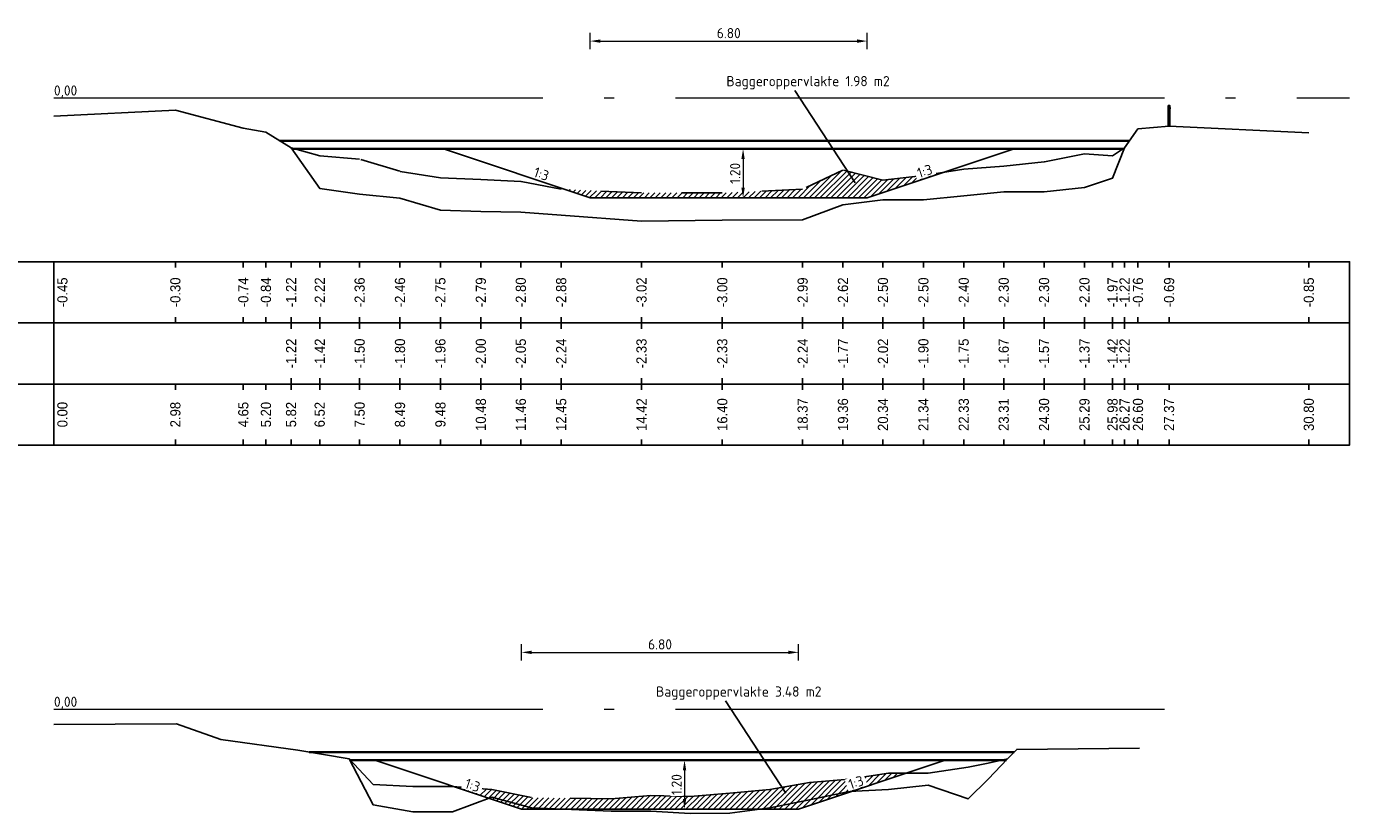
# Model space of a CAD drawing. Header units: metres. Extents: x 163463 to 198797, y 577287 to 592106.
# Tile 8 of 63: x 198187 to 198219, y 581540 to 581559. Entities that reach past the tile are written whole.
import ezdxf
from ezdxf.enums import TextEntityAlignment as Align

# ---------------------------------------------------------------- set-up
doc = ezdxf.new("R2010")
doc.units = ezdxf.units.M
doc.linetypes.add('AL-NAP_LIJN', pattern=[15.25, 12, -1.5, 0.25, -1.5])
doc.linetypes.add('MODDERLIJN', pattern=[2, 1, -1])
for name, color, linetype in [('0932-PRL_MODDERLIJN', 8, 'MODDERLIJN'), ('0943-PRP_RASTER', 8, 'Continuous'), ('0950-PRL_MAAIVELD', 8, 'Continuous'), ('0971-PRO_BALKLIJN', 1, 'Continuous'), ('0973-PRO_PARAMETERS', 1, 'Continuous'), ('0974-PRO_AFSTAND', 1, 'Continuous'), ('0975-PRO_HOOGTE-MAAIVELD', 1, 'Continuous'), ('0976-PRO_HOOGTE-SLIBLAAG', 1, 'Continuous'), ('baggerarcering', 1, 'Continuous'), ('baggeroppervlak', 7, 'Continuous'), ('Legger', 2, 'Continuous'), ('Teksten', 7, 'Continuous')]:
    doc.layers.add(name, color=color, linetype=linetype)
doc.layers.add('N-WA-WH-GRONDWATERLIJN-G', color=150, linetype='AL-GRONDWATERLIJN', lineweight=35)
doc.layers.add('X-XX-AL-NAP-G', color=7, linetype='AL-NAP_LIJN', lineweight=18)
doc.styles.add('NLCS-ISO', font='NLCS-ISO.ttf')
doc.styles.add('NLCS-ISO-M100-T25', font='NLCS-ISO.ttf', dxfattribs={"height": 0.25})
doc.styles.add('StagCAD', font='txt', dxfattribs={"width": 0.96})
doc.linetypes.add('AL-GRONDWATERLIJN', pattern='A,6,[32,NLCS.SHX,S=1,R=0,X=0,Y=0],6', length=12)
doc.dimstyles.new('NLCS-M100-T25-PIJL_l3_h1', dxfattribs={"dimscale": 0.1, "dimtxt": 0.25, "dimasz": 2.5, "dimexe": 2, "dimexo": 2, "dimgap": 0.7, "dimtad": 1, "dimzin": 0, "dimdsep": 46, "dimtxsty": 'NLCS-ISO-M100-T25', "dimcen": 2.5, "dimdle": 2, "dimclrd": 256, "dimclre": 256, "dimclrt": 256, "dimadec": 1, "dimazin": 0, "dimtfac": 1, "dimtofl": 0, "dimtmove": 1, "dimatfit": 0, "dimfxl": 2, "dimfxlon": 1, "dimtfill": 1, "dimtfillclr": 256, "dimtolj": 1, "dimtzin": 0, "dimlwd": 18, "dimlwe": 18, "dimarcsym": 0})

# ---------------------------------------------------------------- blocks, each defined once
blk = doc.blocks.new('PRASTR', base_point=(0, 1.5))
at = {"layer": '0943-PRP_RASTER'}
for points in [[(-0.02, 1.5, 0), (-0.02, 2, 0), (0.02, 2, 0), (0.02, 1.5, 0)], [(-0.04, 1.94, 0), (0.04, 1.94, 0)]]:
    blk.add_polyline3d(points, dxfattribs=at)
blk = doc.blocks.new('*D532')
at = {"lineweight": 18, "transparency": 16777216}
for p, q in [((198204.568, 581555.852), (198204.368, 581555.852)), ((198204.568, 581555.602), (198204.568, 581554.902)), ((198204.568, 581554.652), (198204.368, 581554.652))]:
    blk.add_line(p, q, dxfattribs=at)
at = {"transparency": 16777216}
for points in [[(198204.526, 581555.602), (198204.609, 581555.602), (198204.568, 581555.852)], [(198204.526, 581554.902), (198204.609, 581554.902), (198204.568, 581554.652)]]:
    blk.add_solid(points, dxfattribs=at)
at = {"layer": 'Defpoints', "color": 0, "transparency": 16777216}
for p in [(198204.568, 581555.852), (198204.568, 581554.652), (198204.568, 581554.652)]:
    blk.add_point(p, dxfattribs=at)
at = {"transparency": 16777216, "insert": (198204.373, 581555.252), "char_height": 0.25, "attachment_point": 5, "rotation": 90, "style": 'NLCS-ISO-M100-T25', "bg_fill": 3, "box_fill_scale": 1.1, "bg_fill_color": 256, "bg_fill_true_color": 13158600, "bg_fill_transparency": 0}
blk.add_mtext('\\A1;1.20', dxfattribs=at)
blk = doc.blocks.new('*D533')
at = {"lineweight": 18, "transparency": 16777216}
for p, q in [((198203.131, 581540.852), (198202.931, 581540.852)), ((198203.131, 581540.602), (198203.131, 581539.902)), ((198203.131, 581539.652), (198202.931, 581539.652))]:
    blk.add_line(p, q, dxfattribs=at)
at = {"transparency": 16777216}
for points in [[(198203.09, 581540.602), (198203.173, 581540.602), (198203.131, 581540.852)], [(198203.09, 581539.902), (198203.173, 581539.902), (198203.131, 581539.652)]]:
    blk.add_solid(points, dxfattribs=at)
at = {"layer": 'Defpoints', "color": 0, "transparency": 16777216}
for p in [(198203.131, 581540.852), (198203.131, 581539.652), (198203.131, 581539.652)]:
    blk.add_point(p, dxfattribs=at)
at = {"transparency": 16777216, "insert": (198202.936, 581540.252), "char_height": 0.25, "attachment_point": 5, "rotation": 90, "style": 'NLCS-ISO-M100-T25', "bg_fill": 3, "box_fill_scale": 1.1, "bg_fill_color": 256, "bg_fill_true_color": 13158600, "bg_fill_transparency": 0}
blk.add_mtext('\\A1;1.20', dxfattribs=at)
blk = doc.blocks.new('*D662')
at = {"lineweight": 18, "transparency": 16777216}
for p, q in [((198200.817, 581558.298), (198200.817, 581558.698)), ((198201.067, 581558.498), (198207.367, 581558.498)), ((198207.617, 581558.298), (198207.617, 581558.698))]:
    blk.add_line(p, q, dxfattribs=at)
at = {"transparency": 16777216}
for points in [[(198201.067, 581558.539), (198201.067, 581558.456), (198200.817, 581558.498)], [(198207.367, 581558.539), (198207.367, 581558.456), (198207.617, 581558.498)]]:
    blk.add_solid(points, dxfattribs=at)
at = {"layer": 'Defpoints', "color": 0, "transparency": 16777216}
for p in [(198207.617, 581558.498), (198200.817, 581554.652), (198207.617, 581554.652)]:
    blk.add_point(p, dxfattribs=at)
at = {"transparency": 16777216, "insert": (198204.217, 581558.693), "char_height": 0.25, "attachment_point": 5, "style": 'NLCS-ISO-M100-T25', "bg_fill": 3, "box_fill_scale": 1.1, "bg_fill_color": 256, "bg_fill_true_color": 13158600, "bg_fill_transparency": 0}
blk.add_mtext('\\A1;6.80', dxfattribs=at)
blk = doc.blocks.new('*D663')
at = {"lineweight": 18, "transparency": 16777216}
for p, q in [((198199.13, 581543.298), (198199.13, 581543.698)), ((198205.93, 581543.298), (198205.93, 581543.698)), ((198199.38, 581543.498), (198205.68, 581543.498))]:
    blk.add_line(p, q, dxfattribs=at)
at = {"transparency": 16777216}
for points in [[(198199.38, 581543.539), (198199.38, 581543.456), (198199.13, 581543.498)], [(198205.68, 581543.539), (198205.68, 581543.456), (198205.93, 581543.498)]]:
    blk.add_solid(points, dxfattribs=at)
at = {"layer": 'Defpoints', "color": 0, "transparency": 16777216}
for p in [(198205.93, 581543.498), (198199.13, 581539.652), (198205.93, 581539.652)]:
    blk.add_point(p, dxfattribs=at)
at = {"transparency": 16777216, "insert": (198202.53, 581543.693), "char_height": 0.25, "attachment_point": 5, "style": 'NLCS-ISO-M100-T25', "bg_fill": 3, "box_fill_scale": 1.1, "bg_fill_color": 256, "bg_fill_true_color": 13158600, "bg_fill_transparency": 0}
blk.add_mtext('\\A1;6.80', dxfattribs=at)

msp = doc.modelspace()

# ---------------------------------------------------------------- hatches: boundary and pattern name
at = {"layer": 'baggerarcering'}
h = msp.add_hatch(dxfattribs=at)
h.set_pattern_fill('ANSI31', color=256, scale=0.03)
h.set_pattern_definition([(45, (1056.65578, -4167.91118), (-0.067351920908, 0.067351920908), [])])
h.paths.add_polyline_path([(198207.617, 581554.652), (198209.495, 581555.278), (198208.993, 581555.202), (198208, 581555.082), (198207.019, 581555.332), (198206.029, 581554.862), (198204.057, 581554.772), (198202.074, 581554.772), (198200.2, 581554.858), (198200.817, 581554.652)])
h = msp.add_hatch(dxfattribs=at)
h.set_pattern_fill('ANSI31', color=256, scale=0.03)
h.set_pattern_definition([(45, (1062.70924, -4167.91118), (-0.067351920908, 0.067351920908), [])])
h.paths.add_polyline_path([(198205.93, 581539.652), (198208.57, 581540.532), (198208.14, 581540.532), (198207.171, 581540.382), (198206.198, 581540.302), (198205.225, 581540.132), (198204.246, 581540.042), (198203.273, 581539.962), (198202.304, 581539.982), (198201.331, 581539.902), (198199.379, 581539.932), (198198.406, 581540.132), (198197.491, 581540.198), (198199.13, 581539.652)])

# ---------------------------------------------------------------- linework, layer by layer
at = {"layer": '0932-PRL_MODDERLIJN'}
for points in [[(198213.928, 581555.882, 0), (198213.634, 581555.682, 0), (198212.945, 581555.732, 0), (198211.954, 581555.532, 0), (198210.964, 581555.432, 0), (198209.983, 581555.352, 0), (198208.993, 581555.202, 0), (198208, 581555.082, 0), (198207.019, 581555.332, 0), (198206.029, 581554.862, 0), (198204.057, 581554.772, 0), (198202.074, 581554.772, 0), (198200.103, 581554.862, 0), (198199.113, 581555.052, 0), (198198.132, 581555.102, 0), (198197.139, 581555.142, 0), (198196.148, 581555.302, 0), (198195.158, 581555.602, 0), (198194.177, 581555.682, 0), (198193.475, 581555.882, 0)], [(198211.058, 581540.882, 0), (198210.58, 581540.782, 0), (198210.092, 581540.682, 0), (198209.113, 581540.532, 0), (198208.14, 581540.532, 0), (198207.171, 581540.382, 0), (198206.198, 581540.302, 0), (198205.225, 581540.132, 0), (198204.246, 581540.042, 0), (198203.273, 581539.962, 0), (198202.304, 581539.982, 0), (198201.331, 581539.902, 0), (198199.379, 581539.932, 0), (198198.406, 581540.132, 0), (198197.437, 581540.202, 0), (198196.464, 581540.202, 0), (198195.491, 581540.252, 0), (198194.901, 581540.882, 0)]]:
    msp.add_polyline3d(points, dxfattribs=at)
at = {"layer": '0950-PRL_MAAIVELD'}
for points in [[(198218.451, 581556.249, 0), (198215.022, 581556.414, 0), (198214.259, 581556.342, 0), (198213.928, 581555.882, 0), (198213.634, 581555.132, 0), (198212.945, 581554.902, 0), (198211.954, 581554.802, 0), (198210.964, 581554.802, 0), (198209.983, 581554.702, 0), (198208.993, 581554.602, 0), (198208, 581554.602, 0), (198207.019, 581554.482, 0), (198206.029, 581554.112, 0), (198204.057, 581554.102, 0), (198202.074, 581554.082, 0), (198200.103, 581554.222, 0), (198199.113, 581554.302, 0), (198198.132, 581554.312, 0), (198197.139, 581554.352, 0), (198196.148, 581554.642, 0), (198195.158, 581554.742, 0), (198194.177, 581554.882, 0), (198193.475, 581555.882, 0), (198192.858, 581556.263, 0), (198192.303, 581556.365, 0), (198190.635, 581556.805, 0), (198187.656, 581556.654, 0)], [(198214.298, 581541.146, 0), (198211.283, 581541.117, 0), (198211.058, 581540.882, 0), (198210.58, 581540.382, 0), (198210.092, 581539.902, 0), (198209.113, 581540.242, 0), (198208.14, 581540.132, 0), (198207.171, 581540.082, 0), (198206.198, 581539.882, 0), (198205.225, 581539.682, 0), (198204.246, 581539.552, 0), (198203.273, 581539.542, 0), (198202.304, 581539.602, 0), (198201.331, 581539.602, 0), (198199.379, 581539.682, 0), (198198.406, 581539.942, 0), (198197.437, 581539.582, 0), (198196.464, 581539.582, 0), (198195.491, 581539.752, 0), (198194.901, 581540.882, 0), (198193.64, 581541.1, 0), (198191.753, 581541.36, 0), (198190.66, 581541.742, 0), (198187.656, 581541.729, 0)]]:
    msp.add_polyline3d(points, dxfattribs=at)
at = {"layer": '0971-PRO_BALKLIJN'}
for points in [[(198187.656, 581553.082, 0), (198187.656, 581548.582, 0)], [(198180.156, 581551.582, 0), (198187.656, 581551.582, 0)], [(198187.656, 581551.582, 0), (198218.451, 581551.582, 0)], [(198218.451, 581551.582, 0), (198219.451, 581551.582, 0)], [(198180.156, 581550.082, 0), (198187.656, 581550.082, 0)], [(198187.656, 581550.082, 0), (198218.451, 581550.082, 0)], [(198218.451, 581550.082, 0), (198219.451, 581550.082, 0)]]:
    msp.add_polyline3d(points, dxfattribs=at)
at = {"layer": '0973-PRO_PARAMETERS'}
for points in [[(198187.656, 581548.582, 0), (198180.156, 581548.582, 0), (198180.156, 581553.082, 0), (198187.656, 581553.082, 0)], [(198187.656, 581553.082, 0), (198218.451, 581553.082, 0)], [(198218.451, 581548.582, 0), (198219.451, 581548.582, 0), (198219.451, 581553.082, 0), (198218.451, 581553.082, 0)], [(198218.451, 581548.582, 0), (198187.656, 581548.582, 0)]]:
    msp.add_polyline3d(points, dxfattribs=at)
at = {"layer": '0974-PRO_AFSTAND'}
for points in [[(198187.656, 581550.082, 0), (198187.656, 581549.94, 0)], [(198190.635, 581550.082, 0), (198190.635, 581549.94, 0)], [(198192.303, 581550.082, 0), (198192.303, 581549.94, 0)], [(198192.858, 581550.082, 0), (198192.858, 581549.94, 0)], [(198193.475, 581550.082, 0), (198193.475, 581549.94, 0)], [(198194.177, 581550.082, 0), (198194.177, 581549.94, 0)], [(198194.177, 581550.082, 0), (198194.177, 581549.94, 0)], [(198195.158, 581550.082, 0), (198195.158, 581549.94, 0)], [(198195.158, 581550.082, 0), (198195.158, 581549.94, 0)], [(198196.148, 581550.082, 0), (198196.148, 581549.94, 0)], [(198196.148, 581550.082, 0), (198196.148, 581549.94, 0)], [(198197.139, 581550.082, 0), (198197.139, 581549.94, 0)], [(198197.139, 581550.082, 0), (198197.139, 581549.94, 0)], [(198198.132, 581550.082, 0), (198198.132, 581549.94, 0)], [(198198.132, 581550.082, 0), (198198.132, 581549.94, 0)], [(198199.113, 581550.082, 0), (198199.113, 581549.94, 0)], [(198199.113, 581550.082, 0), (198199.113, 581549.94, 0)], [(198200.103, 581550.082, 0), (198200.103, 581549.94, 0)], [(198200.103, 581550.082, 0), (198200.103, 581549.94, 0)], [(198202.074, 581550.082, 0), (198202.074, 581549.94, 0)], [(198202.074, 581550.082, 0), (198202.074, 581549.94, 0)], [(198204.057, 581550.082, 0), (198204.057, 581549.94, 0)], [(198204.057, 581550.082, 0), (198204.057, 581549.94, 0)], [(198206.029, 581550.082, 0), (198206.029, 581549.94, 0)], [(198206.029, 581550.082, 0), (198206.029, 581549.94, 0)], [(198207.019, 581550.082, 0), (198207.019, 581549.94, 0)], [(198207.019, 581550.082, 0), (198207.019, 581549.94, 0)], [(198208, 581550.082, 0), (198208, 581549.94, 0)], [(198208, 581550.082, 0), (198208, 581549.94, 0)], [(198208.993, 581550.082, 0), (198208.993, 581549.94, 0)], [(198208.993, 581550.082, 0), (198208.993, 581549.94, 0)], [(198209.983, 581550.082, 0), (198209.983, 581549.94, 0)], [(198209.983, 581550.082, 0), (198209.983, 581549.94, 0)], [(198210.964, 581550.082, 0), (198210.964, 581549.94, 0)], [(198210.964, 581550.082, 0), (198210.964, 581549.94, 0)], [(198211.954, 581550.082, 0), (198211.954, 581549.94, 0)], [(198211.954, 581550.082, 0), (198211.954, 581549.94, 0)], [(198212.945, 581550.082, 0), (198212.945, 581549.94, 0)], [(198212.945, 581550.082, 0), (198212.945, 581549.94, 0)], [(198213.634, 581550.082, 0), (198213.634, 581549.94, 0)], [(198213.634, 581550.082, 0), (198213.634, 581549.94, 0)], [(198213.928, 581550.082, 0), (198213.928, 581549.94, 0)], [(198214.259, 581550.082, 0), (198214.259, 581549.94, 0)], [(198215.022, 581550.082, 0), (198215.022, 581549.94, 0)], [(198218.451, 581550.082, 0), (198218.451, 581549.94, 0)], [(198187.656, 581548.725, 0), (198187.656, 581548.582, 0)], [(198190.635, 581548.725, 0), (198190.635, 581548.582, 0)], [(198192.303, 581548.725, 0), (198192.303, 581548.582, 0)], [(198192.858, 581548.725, 0), (198192.858, 581548.582, 0)], [(198193.475, 581548.725, 0), (198193.475, 581548.582, 0)], [(198194.177, 581548.725, 0), (198194.177, 581548.582, 0)], [(198194.177, 581548.725, 0), (198194.177, 581548.582, 0)], [(198195.158, 581548.725, 0), (198195.158, 581548.582, 0)], [(198195.158, 581548.725, 0), (198195.158, 581548.582, 0)], [(198196.148, 581548.725, 0), (198196.148, 581548.582, 0)], [(198196.148, 581548.725, 0), (198196.148, 581548.582, 0)], [(198197.139, 581548.725, 0), (198197.139, 581548.582, 0)], [(198197.139, 581548.725, 0), (198197.139, 581548.582, 0)], [(198198.132, 581548.725, 0), (198198.132, 581548.582, 0)], [(198198.132, 581548.725, 0), (198198.132, 581548.582, 0)], [(198199.113, 581548.725, 0), (198199.113, 581548.582, 0)], [(198199.113, 581548.725, 0), (198199.113, 581548.582, 0)], [(198200.103, 581548.725, 0), (198200.103, 581548.582, 0)], [(198200.103, 581548.725, 0), (198200.103, 581548.582, 0)], [(198202.074, 581548.725, 0), (198202.074, 581548.582, 0)], [(198202.074, 581548.725, 0), (198202.074, 581548.582, 0)], [(198204.057, 581548.725, 0), (198204.057, 581548.582, 0)], [(198204.057, 581548.725, 0), (198204.057, 581548.582, 0)], [(198206.029, 581548.725, 0), (198206.029, 581548.582, 0)], [(198206.029, 581548.725, 0), (198206.029, 581548.582, 0)], [(198207.019, 581548.725, 0), (198207.019, 581548.582, 0)], [(198207.019, 581548.725, 0), (198207.019, 581548.582, 0)], [(198208, 581548.725, 0), (198208, 581548.582, 0)], [(198208, 581548.725, 0), (198208, 581548.582, 0)], [(198208.993, 581548.725, 0), (198208.993, 581548.582, 0)], [(198208.993, 581548.725, 0), (198208.993, 581548.582, 0)], [(198209.983, 581548.725, 0), (198209.983, 581548.582, 0)], [(198209.983, 581548.725, 0), (198209.983, 581548.582, 0)], [(198210.964, 581548.725, 0), (198210.964, 581548.582, 0)], [(198210.964, 581548.725, 0), (198210.964, 581548.582, 0)], [(198211.954, 581548.725, 0), (198211.954, 581548.582, 0)], [(198211.954, 581548.725, 0), (198211.954, 581548.582, 0)], [(198212.945, 581548.725, 0), (198212.945, 581548.582, 0)], [(198212.945, 581548.725, 0), (198212.945, 581548.582, 0)], [(198213.634, 581548.725, 0), (198213.634, 581548.582, 0)], [(198213.634, 581548.725, 0), (198213.634, 581548.582, 0)], [(198213.928, 581548.725, 0), (198213.928, 581548.582, 0)], [(198214.259, 581548.725, 0), (198214.259, 581548.582, 0)], [(198215.022, 581548.725, 0), (198215.022, 581548.582, 0)], [(198218.451, 581548.725, 0), (198218.451, 581548.582, 0)]]:
    msp.add_polyline3d(points, dxfattribs=at)
at = {"layer": '0975-PRO_HOOGTE-MAAIVELD'}
for points in [[(198187.656, 581553.082, 0), (198187.656, 581552.94, 0)], [(198190.635, 581553.082, 0), (198190.635, 581552.94, 0)], [(198192.303, 581553.082, 0), (198192.303, 581552.94, 0)], [(198192.858, 581553.082, 0), (198192.858, 581552.94, 0)], [(198193.475, 581553.082, 0), (198193.475, 581552.94, 0)], [(198194.177, 581553.082, 0), (198194.177, 581552.94, 0)], [(198195.158, 581553.082, 0), (198195.158, 581552.94, 0)], [(198196.148, 581553.082, 0), (198196.148, 581552.94, 0)], [(198197.139, 581553.082, 0), (198197.139, 581552.94, 0)], [(198198.132, 581553.082, 0), (198198.132, 581552.94, 0)], [(198199.113, 581553.082, 0), (198199.113, 581552.94, 0)], [(198200.103, 581553.082, 0), (198200.103, 581552.94, 0)], [(198202.074, 581553.082, 0), (198202.074, 581552.94, 0)], [(198204.057, 581553.082, 0), (198204.057, 581552.94, 0)], [(198206.029, 581553.082, 0), (198206.029, 581552.94, 0)], [(198207.019, 581553.082, 0), (198207.019, 581552.94, 0)], [(198208, 581553.082, 0), (198208, 581552.94, 0)], [(198208.993, 581553.082, 0), (198208.993, 581552.94, 0)], [(198209.983, 581553.082, 0), (198209.983, 581552.94, 0)], [(198210.964, 581553.082, 0), (198210.964, 581552.94, 0)], [(198211.954, 581553.082, 0), (198211.954, 581552.94, 0)], [(198212.945, 581553.082, 0), (198212.945, 581552.94, 0)], [(198213.634, 581553.082, 0), (198213.634, 581552.94, 0)], [(198213.928, 581553.082, 0), (198213.928, 581552.94, 0)], [(198214.259, 581553.082, 0), (198214.259, 581552.94, 0)], [(198215.022, 581553.082, 0), (198215.022, 581552.94, 0)], [(198218.451, 581553.082, 0), (198218.451, 581552.94, 0)], [(198187.656, 581551.725, 0), (198187.656, 581551.582, 0)], [(198190.635, 581551.725, 0), (198190.635, 581551.582, 0)], [(198192.303, 581551.725, 0), (198192.303, 581551.582, 0)], [(198192.858, 581551.725, 0), (198192.858, 581551.582, 0)], [(198193.475, 581551.725, 0), (198193.475, 581551.582, 0)], [(198194.177, 581551.725, 0), (198194.177, 581551.582, 0)], [(198195.158, 581551.725, 0), (198195.158, 581551.582, 0)], [(198196.148, 581551.725, 0), (198196.148, 581551.582, 0)], [(198197.139, 581551.725, 0), (198197.139, 581551.582, 0)], [(198198.132, 581551.725, 0), (198198.132, 581551.582, 0)], [(198199.113, 581551.725, 0), (198199.113, 581551.582, 0)], [(198200.103, 581551.725, 0), (198200.103, 581551.582, 0)], [(198202.074, 581551.725, 0), (198202.074, 581551.582, 0)], [(198204.057, 581551.725, 0), (198204.057, 581551.582, 0)], [(198206.029, 581551.725, 0), (198206.029, 581551.582, 0)], [(198207.019, 581551.725, 0), (198207.019, 581551.582, 0)], [(198208, 581551.725, 0), (198208, 581551.582, 0)], [(198208.993, 581551.725, 0), (198208.993, 581551.582, 0)], [(198209.983, 581551.725, 0), (198209.983, 581551.582, 0)], [(198210.964, 581551.725, 0), (198210.964, 581551.582, 0)], [(198211.954, 581551.725, 0), (198211.954, 581551.582, 0)], [(198212.945, 581551.725, 0), (198212.945, 581551.582, 0)], [(198213.634, 581551.725, 0), (198213.634, 581551.582, 0)], [(198213.928, 581551.725, 0), (198213.928, 581551.582, 0)], [(198214.259, 581551.725, 0), (198214.259, 581551.582, 0)], [(198215.022, 581551.725, 0), (198215.022, 581551.582, 0)], [(198218.451, 581551.725, 0), (198218.451, 581551.582, 0)]]:
    msp.add_polyline3d(points, dxfattribs=at)
at = {"layer": '0976-PRO_HOOGTE-SLIBLAAG'}
for points in [[(198193.475, 581551.582, 0), (198193.475, 581551.44, 0)], [(198194.177, 581551.582, 0), (198194.177, 581551.44, 0)], [(198195.158, 581551.582, 0), (198195.158, 581551.44, 0)], [(198196.148, 581551.582, 0), (198196.148, 581551.44, 0)], [(198197.139, 581551.582, 0), (198197.139, 581551.44, 0)], [(198198.132, 581551.582, 0), (198198.132, 581551.44, 0)], [(198199.113, 581551.582, 0), (198199.113, 581551.44, 0)], [(198200.103, 581551.582, 0), (198200.103, 581551.44, 0)], [(198202.074, 581551.582, 0), (198202.074, 581551.44, 0)], [(198204.057, 581551.582, 0), (198204.057, 581551.44, 0)], [(198206.029, 581551.582, 0), (198206.029, 581551.44, 0)], [(198207.019, 581551.582, 0), (198207.019, 581551.44, 0)], [(198208, 581551.582, 0), (198208, 581551.44, 0)], [(198208.993, 581551.582, 0), (198208.993, 581551.44, 0)], [(198209.983, 581551.582, 0), (198209.983, 581551.44, 0)], [(198210.964, 581551.582, 0), (198210.964, 581551.44, 0)], [(198211.954, 581551.582, 0), (198211.954, 581551.44, 0)], [(198212.945, 581551.582, 0), (198212.945, 581551.44, 0)], [(198213.634, 581551.582, 0), (198213.634, 581551.44, 0)], [(198213.928, 581551.582, 0), (198213.928, 581551.44, 0)], [(198193.475, 581550.225, 0), (198193.475, 581550.082, 0)], [(198194.177, 581550.225, 0), (198194.177, 581550.082, 0)], [(198195.158, 581550.225, 0), (198195.158, 581550.082, 0)], [(198196.148, 581550.225, 0), (198196.148, 581550.082, 0)], [(198197.139, 581550.225, 0), (198197.139, 581550.082, 0)], [(198198.132, 581550.225, 0), (198198.132, 581550.082, 0)], [(198199.113, 581550.225, 0), (198199.113, 581550.082, 0)], [(198200.103, 581550.225, 0), (198200.103, 581550.082, 0)], [(198202.074, 581550.225, 0), (198202.074, 581550.082, 0)], [(198204.057, 581550.225, 0), (198204.057, 581550.082, 0)], [(198206.029, 581550.225, 0), (198206.029, 581550.082, 0)], [(198207.019, 581550.225, 0), (198207.019, 581550.082, 0)], [(198208, 581550.225, 0), (198208, 581550.082, 0)], [(198208.993, 581550.225, 0), (198208.993, 581550.082, 0)], [(198209.983, 581550.225, 0), (198209.983, 581550.082, 0)], [(198210.964, 581550.225, 0), (198210.964, 581550.082, 0)], [(198211.954, 581550.225, 0), (198211.954, 581550.082, 0)], [(198212.945, 581550.225, 0), (198212.945, 581550.082, 0)], [(198213.634, 581550.225, 0), (198213.634, 581550.082, 0)], [(198213.928, 581550.225, 0), (198213.928, 581550.082, 0)]]:
    msp.add_polyline3d(points, dxfattribs=at)
at = {"layer": 'baggeroppervlak'}
for p, q in [((198207.32, 581555.021), (198205.84, 581557.283)), ((198205.618, 581540.042), (198204.139, 581542.305))]:
    msp.add_line(p, q, dxfattribs=at)
at = {"layer": 'N-WA-WH-GRONDWATERLIJN-G'}
for p, q in [((198193.2, 581556.052), (198214.05, 581556.052)), ((198193.496, 581555.852), (198213.916, 581555.852)), ((198193.918, 581541.052), (198211.221, 581541.052)), ((198194.917, 581540.852), (198211.029, 581540.852))]:
    msp.add_line(p, q, dxfattribs=at)
at = {"layer": 'X-XX-AL-NAP-G'}
for p, q in [((198187.656, 581557.102), (198219.451, 581557.102)), ((198187.656, 581542.102), (198215.298, 581542.102))]:
    msp.add_line(p, q, dxfattribs=at)

# ---------------------------------------------------------------- block references
at = {"layer": '0943-PRP_RASTER'}
msp.add_blockref('PRASTR', (198215.022, 581556.414), dxfattribs=at)

# ---------------------------------------------------------------- texts
at = {"layer": '0974-PRO_AFSTAND', "style": 'StagCAD', "width": 0.96}
for s, p in [('10.48', (198198.132, 581549.332)), ('10.48', (198198.132, 581549.332)), ('11.46', (198199.113, 581549.332)), ('11.46', (198199.113, 581549.332)), ('12.45', (198200.103, 581549.332)), ('12.45', (198200.103, 581549.332)), ('14.42', (198202.074, 581549.332)), ('14.42', (198202.074, 581549.332)), ('16.40', (198204.057, 581549.332)), ('16.40', (198204.057, 581549.332)), ('18.37', (198206.029, 581549.332)), ('18.37', (198206.029, 581549.332)), ('19.36', (198207.019, 581549.332)), ('19.36', (198207.019, 581549.332)), ('20.34', (198208, 581549.332)), ('20.34', (198208, 581549.332)), ('21.34', (198208.993, 581549.332)), ('21.34', (198208.993, 581549.332)), ('22.33', (198209.983, 581549.332)), ('22.33', (198209.983, 581549.332)), ('23.31', (198210.964, 581549.332)), ('23.31', (198210.964, 581549.332)), ('24.30', (198211.954, 581549.332)), ('24.30', (198211.954, 581549.332)), ('25.29', (198212.945, 581549.332)), ('25.29', (198212.945, 581549.332)), ('25.98', (198213.634, 581549.332)), ('25.98', (198213.634, 581549.332)), ('26.27', (198213.928, 581549.332)), ('26.60', (198214.259, 581549.332)), ('27.37', (198215.022, 581549.332)), ('30.80', (198218.451, 581549.332)), ('0.00', (198187.863, 581549.332)), ('2.98', (198190.635, 581549.332)), ('4.65', (198192.303, 581549.332)), ('5.20', (198192.858, 581549.332)), ('5.82', (198193.475, 581549.332)), ('6.52', (198194.177, 581549.332)), ('6.52', (198194.177, 581549.332)), ('7.50', (198195.158, 581549.332)), ('7.50', (198195.158, 581549.332)), ('8.49', (198196.148, 581549.332)), ('8.49', (198196.148, 581549.332)), ('9.48', (198197.139, 581549.332)), ('9.48', (198197.139, 581549.332))]:
    msp.add_text(s, height=0.25, rotation=90, dxfattribs=at).set_placement(p, align=Align.MIDDLE)
at = {"layer": '0975-PRO_HOOGTE-MAAIVELD', "style": 'StagCAD', "width": 0.96}
for s, p in [('-0.45', (198187.863, 581552.332)), ('-0.30', (198190.635, 581552.332)), ('-0.74', (198192.303, 581552.332)), ('-0.84', (198192.858, 581552.332)), ('-1.22', (198193.475, 581552.332)), ('-2.22', (198194.177, 581552.332)), ('-2.36', (198195.158, 581552.332)), ('-2.46', (198196.148, 581552.332)), ('-2.75', (198197.139, 581552.332)), ('-2.79', (198198.132, 581552.332)), ('-2.80', (198199.113, 581552.332)), ('-2.88', (198200.103, 581552.332)), ('-3.02', (198202.074, 581552.332)), ('-3.00', (198204.057, 581552.332)), ('-2.99', (198206.029, 581552.332)), ('-2.62', (198207.019, 581552.332)), ('-2.50', (198208, 581552.332)), ('-2.50', (198208.993, 581552.332)), ('-2.40', (198209.983, 581552.332)), ('-2.30', (198210.964, 581552.332)), ('-2.30', (198211.954, 581552.332)), ('-2.20', (198212.945, 581552.332)), ('-1.97', (198213.634, 581552.332)), ('-1.22', (198213.928, 581552.332)), ('-0.76', (198214.259, 581552.332)), ('-0.69', (198215.022, 581552.332)), ('-0.85', (198218.451, 581552.332))]:
    msp.add_text(s, height=0.25, rotation=90, dxfattribs=at).set_placement(p, align=Align.MIDDLE)
at = {"layer": '0976-PRO_HOOGTE-SLIBLAAG', "style": 'StagCAD', "width": 0.96}
for s, p in [('-1.22', (198193.475, 581550.832)), ('-1.42', (198194.177, 581550.832)), ('-1.50', (198195.158, 581550.832)), ('-1.80', (198196.148, 581550.832)), ('-1.96', (198197.139, 581550.832)), ('-2.00', (198198.132, 581550.832)), ('-2.05', (198199.113, 581550.832)), ('-2.24', (198200.103, 581550.832)), ('-2.33', (198202.074, 581550.832)), ('-2.33', (198204.057, 581550.832)), ('-2.24', (198206.029, 581550.832)), ('-1.77', (198207.019, 581550.832)), ('-2.02', (198208, 581550.832)), ('-1.90', (198208.993, 581550.832)), ('-1.75', (198209.983, 581550.832)), ('-1.67', (198210.964, 581550.832)), ('-1.57', (198211.954, 581550.832)), ('-1.37', (198212.945, 581550.832)), ('-1.42', (198213.634, 581550.832)), ('-1.22', (198213.928, 581550.832))]:
    msp.add_text(s, height=0.25, rotation=90, dxfattribs=at).set_placement(p, align=Align.MIDDLE)
at = {"layer": 'baggeroppervlak', "style": 'NLCS-ISO'}
for s, p in [('Baggeroppervlakte 1.98 m2', (198206.162, 581557.315)), ('Baggeroppervlakte 3.48 m2', (198204.461, 581542.336))]:
    msp.add_text(s, height=0.25, dxfattribs=at).set_placement(p, align=Align.BOTTOM_CENTER)
at = {"layer": 'Teksten', "char_height": 0.25, "width": 6.125, "attachment_point": 7, "style": 'NLCS-ISO'}
for insert in [(198187.656, 581557.102), (198187.656, 581542.102)]:
    msp.add_mtext('0,00 ', dxfattribs=dict(at, insert=insert))

# ---------------------------------------------------------------- next in the draw order: dimensions: what is measured, and where the dimension line sits
for p1, p2, picture, middle in [((198204.568, 581555.852), (198204.568, 581554.652), '*D532', (198204.373, 581555.252)), ((198203.131, 581540.852), (198203.131, 581539.652), '*D533', (198202.936, 581540.252))]:
    dim = msp.add_aligned_dim(p1=p1, p2=p2, distance=0, dimstyle='NLCS-M100-T25-PIJL_l3_h1')
    dim.commit()
    dim.dimension.update_dxf_attribs({"geometry": picture, "text_midpoint": middle})

# ---------------------------------------------------------------- next in the draw order: linework, layer by layer
at = {"layer": 'Legger', "flags": 128}
for points in [[(198211.217, 581555.852), (198207.617, 581554.652), (198200.817, 581554.652), (198197.217, 581555.852), (198200.817, 581554.652)], [(198209.53, 581540.852), (198205.93, 581539.652), (198199.13, 581539.652), (198195.53, 581540.852), (198199.13, 581539.652)]]:
    msp.add_lwpolyline(points, dxfattribs=at)

# ---------------------------------------------------------------- next in the draw order: texts
at = {"layer": 'baggeroppervlak', "char_height": 0.25, "width": 0.43481, "attachment_point": 8, "style": 'NLCS-ISO', "bg_fill": 3, "box_fill_scale": 1.1, "bg_fill_color": 256, "bg_fill_transparency": 0}
for insert, rotation in [((198209.066, 581555.188), 18.4349), ((198199.579, 581555.118), 341.5651), ((198197.891, 581540.118), 341.5651), ((198207.379, 581540.188), 18.4349)]:
    msp.add_mtext('1:3', dxfattribs=dict(at, insert=insert, rotation=rotation))

# ---------------------------------------------------------------- next in the draw order: dimensions: what is measured, and where the dimension line sits
for base, p1, p2, picture, middle in [((198207.617, 581558.498), (198200.817, 581554.652), (198207.617, 581554.652), '*D662', (198204.217, 581558.693)), ((198205.93, 581543.498), (198199.13, 581539.652), (198205.93, 581539.652), '*D663', (198202.53, 581543.693))]:
    dim = msp.add_linear_dim(base=base, p1=p1, p2=p2, dimstyle='NLCS-M100-T25-PIJL_l3_h1')
    dim.commit()
    dim.dimension.update_dxf_attribs({"geometry": picture, "text_midpoint": middle})

doc.saveas('drawing.dxf')
